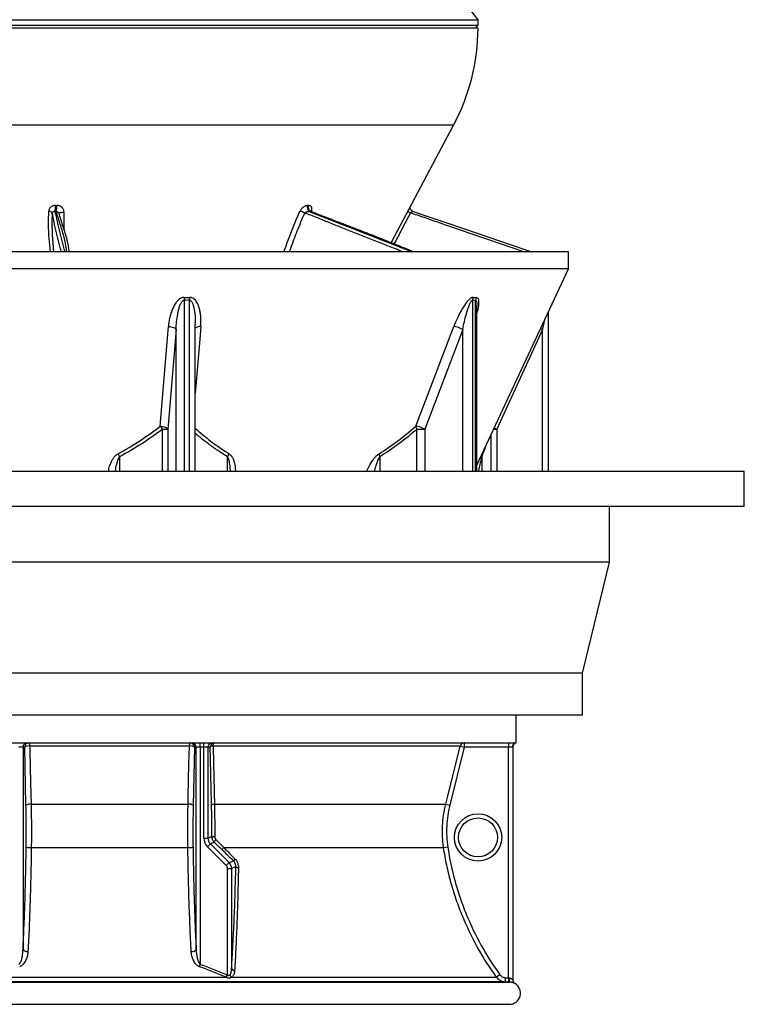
# Model space of a CAD drawing. Header units: millimetres. Extents: x 3853 to 8418, y 1533 to 10838.
# Tile 2 of 6: x 5812 to 8418, y 1533 to 5073. Entities that reach past the tile are written whole.
import ezdxf

# ---------------------------------------------------------------- set-up
doc = ezdxf.new("R2010")
doc.units = ezdxf.units.MM
doc.header["$LTSCALE"] = 5

msp = doc.modelspace()

# ---------------------------------------------------------------- linework, layer by layer
at = {"color": 7, "linetype": 'Continuous', "lineweight": 25}
for p, q in [((7460.3, 5072.9), (7405.3, 5142.9)), ((4840.8, 5072.9), (7460.3, 5072.9)), ((7460.3, 5052.9), (7460.3, 5072.9)), ((7460.3, 5042.9), (4810.3, 5042.9)), ((5472.8, 5052.9), (7460.3, 5052.9)), ((7450.3, 5042.9), (7460.3, 5052.9)), ((7147.7, 4270.9), (7372.5, 4693.6)), ((5940.4, 4405), (5945, 4405)), ((6847.3, 4405), (6850.8, 4405)), ((5943.5, 4383.8), (5938.9, 4383.8)), ((6856.4, 4383.8), (6852.9, 4383.8)), ((7209.8, 4388), (7208.1, 4384.7)), ((7785.3, 4237.9), (4485.3, 4237.9)), ((5989.9, 4241.7), (5990.5, 4237.9)), ((7785.3, 4176.7), (7785.3, 4237.9)), ((7785.3, 4176.7), (4485.3, 4176.7)), ((7456.2, 3471), (7785.3, 4176.7)), ((7456.2, 3448), (7456.2, 4045.3)), ((7713.1, 3448), (7713.1, 4021.9)), ((6317.7, 3611.4), (6346.6, 3969.7)), ((6443.6, 3448), (6443.6, 3977.5)), ((7236, 3611.4), (7373, 3969.7)), ((6374.3, 3959.2), (6345.3, 3600.8)), ((7405.4, 3959.2), (7268.4, 3600.8)), ((7692.4, 3959.2), (7527.7, 3600.8)), ((6326, 3600.8), (6345.3, 3600.8)), ((7240.6, 3600.8), (7268.4, 3600.8)), ((8417.8, 3448), (3852.8, 3448)), ((8417.8, 3323), (8417.8, 3448)), ((8417.8, 3323), (3852.8, 3323)), ((7932.8, 3123), (7932.8, 3323)), ((7932.8, 3123), (4337.8, 3123)), ((7835.3, 2723), (7932.8, 3123)), ((7835.3, 2723), (4435.3, 2723)), ((7835.3, 2573), (7835.3, 2723)), ((7835.3, 2573), (4435.3, 2573)), ((7597.8, 2473), (7597.8, 2573)), ((4673.3, 2473), (7597.3, 2473)), ((5824, 2458), (5809, 2458)), ((5824, 2458), (5824, 1730.6)), ((5830, 2458), (5824, 2458)), ((5834.6, 2248.6), (5830, 2458)), ((6422.2, 2461.7), (5848.3, 2461.7)), ((6440.5, 2458), (6435.9, 2248.6)), ((6446.6, 2458), (6440.5, 2458)), ((6446.6, 1730.6), (6446.6, 2458)), ((6461.5, 2458), (6446.6, 2458)), ((6461.5, 2458), (6461.5, 2473)), ((6474, 2458), (6461.5, 2458)), ((6461.5, 2458), (6461.5, 1676.5)), ((6474, 2458), (6474, 2473)), ((6489, 2458), (6474, 2458)), ((6474, 2130.9), (6474, 2458)), ((6489, 2458), (6489, 2130.9)), ((6497.1, 2458), (6489, 2458)), ((7396.3, 2461.7), (6507.7, 2461.7)), ((7410.8, 2458), (7358.5, 2248.6)), ((7396.3, 2461.7), (7410.8, 2458)), ((7410.8, 2473), (7410.8, 2458)), ((7570.3, 2458), (7410.8, 2458)), ((7570.3, 2473), (7570.3, 2458)), ((7583.8, 2458), (7570.3, 2458)), ((7570.3, 1628.2), (7570.3, 2458)), ((7585.3, 2458.3), (7585.3, 1620.6)), ((7597.3, 2473), (7597.6, 2473)), ((7597.6, 2473), (7597.8, 2473)), ((5853, 2252.2), (6417.6, 2252.2)), ((6512.4, 2252.2), (7344, 2252.2)), ((7344, 2252.2), (7358.5, 2248.6)), ((6474, 2130.9), (6489, 2130.9)), ((6489, 2130.9), (6503.1, 2136.8)), ((5853.7, 2096.4), (6416.8, 2096.4)), ((6487.1, 2099.2), (6497.7, 2109.8)), ((6554.6, 2031.7), (6487.1, 2099.2)), ((6511.9, 2115.7), (6497.7, 2109.8)), ((6497.7, 2109.8), (6565.2, 2042.3)), ((6545.8, 2096.4), (7336.5, 2096.4)), ((7336.5, 2096.4), (7351.3, 2098.7)), ((6554.6, 2031.7), (6565.2, 2042.3)), ((6559, 1638.6), (6559, 2021.2)), ((6559, 2021.2), (6574, 2021.2)), ((6565.2, 2042.3), (6580.7, 2048.7)), ((6589.3, 2027.5), (6574, 2021.2)), ((6574, 2021.2), (6574, 1662.1)), ((6458.5, 1668.2), (6461.5, 1676.5)), ((5716.4, 1630.3), (6554.1, 1630.3)), ((6554.1, 1630.3), (6557.7, 1639.1)), ((6555.4, 1629.5), (6559, 1638.6)), ((6573.7, 1630.3), (7527.1, 1630.3)), ((7539.2, 1639.1), (7527.1, 1630.3)), ((7558.2, 1628.8), (7557.4, 1613.9)), ((7558.2, 1628.8), (7570.3, 1628.2)), ((4696.7, 1613), (7573.8, 1613)), ((7557.4, 1613.9), (4713.2, 1613.9)), ((7569.5, 1613.2), (7557.4, 1613.9)), ((7570.3, 1628.2), (7569.5, 1613.2)), ((4697.8, 1533), (7572.8, 1533))]:
    msp.add_line(p, q, dxfattribs=at)
at = {"color": 8, "linetype": 'Continuous', "lineweight": 25}
for p, q in [((7372.5, 4693.6), (4898, 4693.6)), ((5928.8, 4377.7), (5928.6, 4371.3)), ((6856.4, 4383.8), (6859.2, 4383.1)), ((6403.3, 4064), (6403.3, 3448)), ((6422.9, 3448), (6422.9, 4064)), ((7440.2, 4064), (7440.2, 3448)), ((7451.6, 3448), (7451.6, 4064)), ((6374.3, 3448), (6374.3, 3959.2)), ((7405.4, 3448), (7405.4, 3959.2)), ((7692.4, 3448), (7692.4, 3959.2)), ((6326, 3448), (6326, 3600.8)), ((6345.3, 3600.8), (6345.3, 3448)), ((7240.6, 3448), (7240.6, 3600.8)), ((7268.4, 3600.8), (7268.4, 3448)), ((7507.7, 3448), (7507.7, 3581.4)), ((7516.7, 3600.8), (7527.7, 3600.8)), ((7527.7, 3600.8), (7527.7, 3448)), ((6171.5, 3501.8), (6171.5, 3448)), ((6558.9, 3448), (6558.9, 3501.8)), ((7107.1, 3501.8), (7107.1, 3448)), ((7473.4, 3501.8), (7473.4, 3448))]:
    msp.add_line(p, q, dxfattribs=at)
at = {"color": 8, "linetype": 'Continuous', "lineweight": 25, "flags": 128}
for points in [[(5954.1, 4374.5), (5954.3, 4375.4), (5955.1, 4376.9), (5956.7, 4378.3), (5958.8, 4379.4), (5961.5, 4380.3), (5964.5, 4380.8), (5967.8, 4381), (5971.1, 4380.9)], [(6463.1, 3969.7), (6459.4, 3924.4), (6444.6, 3743.2), (6443.6, 3730.4)], [(7685.4, 3962.6), (7688.2, 3961.2), (7692.4, 3959.2)]]:
    msp.add_lwpolyline(points, dxfattribs=at)
at = {"color": 7, "linetype": 'Continuous', "lineweight": 25, "flags": 128}
for points in [[(6346.6, 3969.7), (6351.4, 3969.5), (6356.1, 3968.8), (6360.6, 3967.8), (6364.6, 3966.5), (6368.2, 3964.9), (6371, 3963.1), (6373.1, 3961.2), (6374.3, 3959.2)], [(6317.7, 3611.4), (6322.4, 3611.1), (6327.1, 3610.5), (6331.6, 3609.5), (6335.6, 3608.2), (6339.2, 3606.6), (6342, 3604.8), (6344.1, 3602.8), (6345.3, 3600.8)], [(5848.3, 2461.7), (5848.7, 2444), (5851.3, 2327.6), (5853, 2252.2)], [(6417.6, 2252.2), (6418.2, 2281.3), (6420.8, 2397.7), (6422.2, 2461.7)], [(6507.7, 2461.7), (6508, 2464), (6508.3, 2466.2), (6508.8, 2468.2), (6509.3, 2469.9), (6509.9, 2471.2), (6510.6, 2472.2), (6511.3, 2472.8), (6512, 2473)], [(7344, 2252.2), (7351.2, 2281.3), (7380.3, 2397.8), (7396.3, 2461.7)], [(7585.7, 2462), (7585.5, 2460.8), (7585.3, 2458.3)]]:
    msp.add_lwpolyline(points, dxfattribs=at)
at = {"color": 7, "linetype": 'Continuous', "lineweight": 25}
for radius in [85, 70]:
    msp.add_circle((7460.3, 2133), radius, dxfattribs=at)
for centre, radius, start, end in [((6710.3, 5045.7), 750, 332, 359.7863), ((5888.3, 4398.1), 52.6, 344.1984, 7.5954), ((5891.7, 4398.1), 53.8, 344.566, 7.4218), ((6864, 4398), 18.1, 157.2896, 232.0851), ((6867.5, 4398), 18, 157.2192, 232.295), ((5917, 4371.4), 13.4, 28.038, 91.7634), ((6809.6, 4336.7), 49.2, 56.3334, 77.5041), ((7231.3, 4398), 15, 226.4265, 251.4803), ((6535.9, 4062.5), 132.6, 174.766, 179.3378), ((6555.2, 4065.9), 132.2, 176.2483, 180.8294), ((7470, 4063.9), 29.8, 158.8931, 179.679), ((7481.2, 4064.3), 29.6, 159.6775, 180.5739), ((7364.3, 3888.3), 81.9, 59.925, 83.9442), ((6215.5, 3521.6), 136, 35.6155, 41.302), ((7227.3, 3529.8), 82, 59.9387, 83.8657), ((7269.2, 3619.4), 34.1, 193.6165, 213.0491), ((6060.9, 3446.8), 123.6, 26.4676, 32.086), ((6606.1, 3481.4), 51.5, 142.9048, 156.5545), ((7141, 3517), 37.1, 187.0862, 204.0861), ((5838.9, 2458.1), 15, 90.1094, 180.109), ((5845, 2458.1), 15, 90.1094, 180.109), ((5844, 2435.7), 26.3, 80.5605, 121.9288), ((5834.3, 2463.8), 14.2, 351.4894, 40.9633), ((6436.2, 2463.8), 14.2, 139.0367, 188.5106), ((6426.6, 2435.7), 26.3, 58.0712, 99.4395), ((6425.5, 2458.1), 15, 359.891, 89.8906), ((6431.6, 2458.1), 15, 359.891, 89.8906), ((6503.9, 2458.1), 15, 90.1094, 180.109), ((6512, 2458.1), 15, 90.1094, 180.109), ((6506.8, 2446.9), 14.8, 86.4137, 131.2245), ((7410.8, 2458.1), 15, 90.0182, 166.0334), ((7598.1, 2458.8), 14.3, 93.1663, 182.8498), ((7600.3, 2458.3), 15, 125.4366, 180), ((7600.3, 2458.3), 15, 100.3769, 131.0033), ((5848.6, 2226.1), 26.4, 80.4934, 121.8926), ((6421.9, 2226.1), 26.4, 58.1074, 99.5066), ((6511.6, 2237.9), 14.4, 86.674, 131.7753), ((6512, 2190.6), 54.6, 260.5391, 271.3065), ((6530.1, 2110.9), 18.9, 131.37, 165.4557), ((5849.2, 2136.8), 40.6, 249.9574, 276.3408), ((6421.3, 2136.8), 40.6, 263.6592, 290.0426), ((6559.2, 2081.6), 20.1, 132.2003, 161.0635), ((6598.5, 2042.7), 18.8, 132.5906, 161.2348), ((6598.1, 2037.8), 13.5, 229.4599, 272.4199), ((5838.1, 1739.4), 16.7, 211.733, 282.6068), ((6432.4, 1739.4), 16.7, 257.3932, 328.267), ((6592.8, 1648.2), 26.1, 200.2706, 223.1365), ((6585.8, 1666.1), 12.4, 198.4013, 265.8486), ((7599.7, 1622.9), 27.7, 169.5172, 201.052), ((7572.8, 1573), 40, 270, 60.0061), ((7600.3, 1620.7), 15, 179.9976, 240.017), ((7600.3, 1620.6), 15, 180, 202.5653)]:
    msp.add_arc(centre, radius, start, end, dxfattribs=at)
at = {"color": 8, "linetype": 'Continuous', "lineweight": 25}
for centre, radius, start, end in [((7228.5, 4401.7), 26.9, 220.4441, 243.7185), ((6460.3, 3945.7), 24.3, 83.4522, 133.4951), ((7639.8, 3838.5), 262.7, 242.5754, 244.7495), ((7492.9, 3504.1), 19.7, 165.5274, 186.4902), ((7600.3, 2458.3), 15, 100.4198, 125.4366), ((7600.3, 1620.6), 15, 202.5656, 239.7495)]:
    msp.add_arc(centre, radius, start, end, dxfattribs=at)
at = {"color": 7, "linetype": 'Continuous', "lineweight": 25}
for centre, major_axis, ratio, start_param, end_param in [((6519.2, 2131.1), (41.8, 17.3), 0.995546, 2.750469, 3.532716), ((6519.2, 2131.1), (28, 11.6), 0.991142, 2.750469, 3.532716), ((6544, 2021.1), (-13.9, -5.8), 0.995546, 2.750469, 3.532716), ((6544, 2021.1), (27.7, 11.5), 0.99999, 5.892062, 6.674309)]:
    msp.add_ellipse(centre, major_axis=major_axis, ratio=ratio, start_param=start_param, end_param=end_param, dxfattribs=at)
for points, knots in [([(5940.4, 4405), (5938.8, 4405), (5937.3, 4404.9), (5934.2, 4404.4), (5932.8, 4404), (5930, 4403), (5928.6, 4402.4), (5926.1, 4400.9), (5924.9, 4400.1), (5922.8, 4398.3), (5921.8, 4397.2), (5920.1, 4395.1), (5919.3, 4393.9), (5918.1, 4391.4), (5917.6, 4390.2), (5916.9, 4387.5), (5916.6, 4386.2), (5916.6, 4384.7)], [0, 0, 0, 0, 0.125, 0.125, 0.25, 0.25, 0.375, 0.375, 0.5, 0.5, 0.625, 0.625, 0.75, 0.75, 0.875, 0.875, 1, 1, 1, 1]), ([(5971.1, 4380.9), (5971.2, 4382.4), (5971.1, 4383.9), (5970.5, 4386.9), (5970.1, 4388.5), (5968.8, 4391.4), (5968.1, 4392.8), (5966.6, 4394.8), (5966.1, 4395.4), (5965, 4396.7), (5963.8, 4397.9), (5962.6, 4399), (5961.2, 4400), (5960.5, 4400.5), (5958.3, 4401.8), (5956.7, 4402.6), (5953.5, 4403.8), (5951.8, 4404.3), (5948.4, 4404.9), (5946.7, 4405), (5945, 4405)], [0, 0, 0, 0, 0.125, 0.125, 0.25, 0.25, 0.375, 0.375, 0.4375, 0.4375, 0.5, 0.5625, 0.5625, 0.625, 0.625, 0.75, 0.75, 0.875, 0.875, 1, 1, 1, 1]), ([(6847.3, 4405), (6846.1, 4405), (6844.8, 4404.9), (6842.3, 4404.4), (6841, 4404), (6838.4, 4403), (6837.1, 4402.4), (6834.5, 4400.9), (6833.3, 4400.1), (6830.8, 4398.3), (6829.6, 4397.2), (6827.3, 4395.1), (6826.3, 4393.9), (6824.2, 4391.4), (6823.3, 4390.2), (6821.6, 4387.5), (6820.9, 4386.2), (6820.2, 4384.7)], [0, 0, 0, 0, 0.125, 0.125, 0.25, 0.25, 0.375, 0.375, 0.5, 0.5, 0.625, 0.625, 0.75, 0.75, 0.875, 0.875, 1, 1, 1, 1]), ([(6860.3, 4380.9), (6861, 4382.4), (6861.6, 4383.9), (6862.5, 4386.9), (6862.8, 4388.5), (6863.1, 4391.4), (6863.1, 4392.8), (6862.8, 4394.8), (6862.7, 4395.4), (6862.4, 4396.7), (6862, 4397.9), (6861.5, 4399), (6860.9, 4400), (6860.6, 4400.5), (6859.5, 4401.8), (6858.7, 4402.6), (6856.8, 4403.8), (6855.7, 4404.3), (6853.4, 4404.9), (6852.1, 4405), (6850.8, 4405)], [0, 0, 0, 0, 0.125, 0.125, 0.25, 0.25, 0.375, 0.375, 0.4375, 0.4375, 0.5, 0.5625, 0.5625, 0.625, 0.625, 0.75, 0.75, 0.875, 0.875, 1, 1, 1, 1]), ([(7221.1, 4387.2), (7220.6, 4387.6), (7219.1, 4388.8), (7217.6, 4391.5), (7216.5, 4394.8), (7216.2, 4397.6), (7216.4, 4399.5), (7216.5, 4400.2), (7216.5, 4400.2)], [0, 0, 0, 0, 0.119229, 0.387286, 0.619865, 0.821783, 0.988298, 1, 1, 1, 1]), ([(5928.6, 4371.3), (5928.3, 4362.5), (5927.5, 4342.8), (5928.6, 4302.6), (5931.1, 4266.6), (5933.3, 4241.6), (5933.7, 4237.3)], [0, 0, 0, 0, 0.197608, 0.443283, 0.904865, 1, 1, 1, 1]), ([(5928.8, 4377.7), (5928.9, 4378.7), (5929.3, 4379.6), (5930.4, 4381.2), (5931.1, 4381.8), (5932.4, 4382.7), (5932.9, 4382.9), (5933.9, 4383.3), (5934.5, 4383.5), (5935.6, 4383.7), (5936.3, 4383.8), (5937.5, 4383.8), (5938.2, 4383.8), (5938.9, 4383.8)], [0, 0, 0, 0, 0.25, 0.25, 0.5, 0.5, 0.625, 0.625, 0.75, 0.75, 0.875, 0.875, 1, 1, 1, 1]), ([(5989.8, 4243.4), (5988.9, 4248.7), (5987, 4261.4), (5982.6, 4282.1), (5976.1, 4305.1), (5967.8, 4330.9), (5960.2, 4354.6), (5955.5, 4369.9), (5954, 4375.8), (5953.9, 4376.1)], [0, 0, 0, 0, 0.1196804, 0.2803993, 0.456703, 0.6293532, 0.8689068, 0.9935042, 1, 1, 1, 1]), ([(6836.8, 4377.7), (6837.8, 4378.7), (6838.9, 4379.6), (6841.5, 4381.2), (6842.8, 4381.8), (6844.9, 4382.7), (6845.7, 4382.9), (6847.1, 4383.3), (6847.8, 4383.5), (6849.3, 4383.7), (6850, 4383.8), (6851.5, 4383.8), (6852.2, 4383.8), (6852.9, 4383.8)], [0, 0, 0, 0, 0.25, 0.25, 0.5, 0.5, 0.625, 0.625, 0.75, 0.75, 0.875, 0.875, 1, 1, 1, 1]), ([(6859.1, 4383.2), (6858.9, 4383.3), (6858.4, 4383.5), (6857.2, 4384.5), (6856.9, 4385.5), (6856.9, 4385.3), (6856.9, 4385.3)], [0, 0, 0, 0, 0.198033, 0.608198, 0.942665, 1, 1, 1, 1]), ([(7229.2, 4237.9), (7207.9, 4246.6), (7168.4, 4262.7), (7110.4, 4285.9), (7054.2, 4308), (6985.4, 4334.6), (6920.8, 4359.3), (6875, 4377), (6860.1, 4382.8), (6859.2, 4383.1)], [0, 0, 0, 0, 0.17751, 0.328367, 0.476831, 0.631607, 0.879412, 0.992388, 1, 1, 1, 1]), ([(7216.6, 4377.7), (7217.7, 4378.7), (7218.7, 4379.6), (7220.8, 4381.2), (7221.7, 4381.8), (7223.1, 4382.7), (7223.5, 4382.9), (7224.3, 4383.3), (7224.6, 4383.5), (7225.3, 4383.7), (7225.6, 4383.8), (7226.1, 4383.8), (7226.3, 4383.8), (7226.5, 4383.8)], [0, 0, 0, 0, 0.25, 0.25, 0.5, 0.5, 0.625, 0.625, 0.75, 0.75, 0.875, 0.875, 1, 1, 1, 1]), ([(7226.5, 4383.8), (7274.1, 4367.6), (7396.9, 4325.9), (7537.4, 4277.6), (7631.9, 4245.1), (7651.6, 4238.3), (7652.8, 4237.9)], [0, 0, 0, 0, 0.3337037, 0.8603362, 0.9920028, 1, 1, 1, 1]), ([(6403.8, 4074.6), (6402.4, 4074.6), (6401, 4074.5), (6398.1, 4074), (6396.7, 4073.6), (6394, 4072.7), (6392.7, 4072.1), (6390.2, 4070.8), (6388.9, 4070.1), (6385.4, 4067.7), (6383.3, 4066), (6380.3, 4063.1), (6379.4, 4062.1), (6377.5, 4060), (6376.6, 4059), (6372.3, 4053.6), (6369.5, 4049.1), (6365.6, 4042.1), (6364.4, 4039.7), (6362.2, 4034.9), (6361.1, 4032.5), (6358.1, 4025.1), (6356.4, 4020.2), (6353.5, 4010.2), (6352.2, 4005.2), (6348.9, 3990.1), (6347.4, 3980), (6346.6, 3969.7)], [0, 0, 0, 0, 0.03125, 0.03125, 0.0625, 0.0625, 0.09375, 0.09375, 0.125, 0.125, 0.1875, 0.1875, 0.21875, 0.21875, 0.25, 0.25, 0.375, 0.375, 0.4375, 0.4375, 0.5, 0.5, 0.625, 0.625, 0.75, 0.75, 1, 1, 1, 1]), ([(6463.1, 3969.7), (6463.5, 3974.9), (6463.7, 3980), (6463.9, 3990.2), (6463.8, 3995.2), (6463.3, 4005.3), (6462.8, 4010.3), (6461.4, 4020.2), (6460.6, 4025.2), (6458.8, 4032.5), (6458.2, 4034.9), (6456.7, 4039.8), (6455.9, 4042.1), (6453.2, 4049.1), (6451.1, 4053.7), (6447, 4060.1), (6445.5, 4062.2), (6442.2, 4066), (6440.3, 4067.8), (6436.2, 4070.9), (6433.9, 4072.3), (6430.1, 4073.7), (6428.7, 4074), (6426, 4074.5), (6424.6, 4074.6), (6423.2, 4074.6)], [0, 0, 0, 0, 0.125, 0.125, 0.25, 0.25, 0.375, 0.375, 0.5, 0.5, 0.5625, 0.5625, 0.625, 0.625, 0.75, 0.75, 0.8125, 0.8125, 0.875, 0.875, 0.9375, 0.9375, 0.96875, 0.96875, 1, 1, 1, 1]), ([(7442.2, 4074.6), (7441.3, 4074.6), (7440.5, 4074.5), (7438.7, 4074), (7437.7, 4073.6), (7435.8, 4072.7), (7434.8, 4072.1), (7432.9, 4070.8), (7431.9, 4070.1), (7429, 4067.7), (7427.2, 4066), (7424.4, 4063.1), (7423.5, 4062.1), (7421.7, 4060), (7420.8, 4059), (7416.5, 4053.6), (7413.2, 4049.1), (7408.6, 4042.1), (7407.1, 4039.7), (7404.1, 4034.9), (7402.7, 4032.5), (7398.4, 4025.1), (7395.7, 4020.2), (7390.6, 4010.2), (7388.2, 4005.2), (7381.2, 3990.1), (7376.9, 3980), (7373, 3969.7)], [0, 0, 0, 0, 0.03125, 0.03125, 0.0625, 0.0625, 0.09375, 0.09375, 0.125, 0.125, 0.1875, 0.1875, 0.21875, 0.21875, 0.25, 0.25, 0.375, 0.375, 0.4375, 0.4375, 0.5, 0.5, 0.625, 0.625, 0.75, 0.75, 1, 1, 1, 1]), ([(6374.3, 3959.2), (6374.7, 3968.5), (6375.3, 3977.8), (6377.2, 3996.3), (6378.5, 4005.6), (6381.1, 4019.4), (6382, 4024), (6384.3, 4033.1), (6385.6, 4037.6), (6387.9, 4044.3), (6388.7, 4046.5), (6390.5, 4050.9), (6391.6, 4053), (6393.3, 4056.1), (6394, 4057.1), (6395.3, 4059.1), (6396.1, 4060), (6397.8, 4061.7), (6398.7, 4062.5), (6400.3, 4063.4), (6400.9, 4063.6), (6402, 4064), (6402.6, 4064), (6403.3, 4064)], [0, 0, 0, 0, 0.25, 0.25, 0.5, 0.5, 0.625, 0.625, 0.75, 0.75, 0.8125, 0.8125, 0.875, 0.875, 0.90625, 0.90625, 0.9375, 0.9375, 0.96875, 0.96875, 0.984375, 0.984375, 1, 1, 1, 1]), ([(7405.4, 3959.2), (7407.1, 3968.5), (7409.1, 3977.8), (7413.3, 3996.3), (7415.6, 4005.6), (7419.5, 4019.4), (7420.9, 4024), (7423.7, 4033.1), (7425.2, 4037.6), (7427.7, 4044.3), (7428.6, 4046.5), (7430.4, 4050.9), (7431.4, 4053), (7433, 4056.1), (7433.5, 4057.1), (7434.7, 4059.1), (7435.3, 4060), (7436.6, 4061.7), (7437.2, 4062.5), (7438.3, 4063.4), (7438.7, 4063.6), (7439.4, 4064), (7439.8, 4064), (7440.2, 4064)], [0, 0, 0, 0, 0.25, 0.25, 0.5, 0.5, 0.625, 0.625, 0.75, 0.75, 0.8125, 0.8125, 0.875, 0.875, 0.90625, 0.90625, 0.9375, 0.9375, 0.96875, 0.96875, 0.984375, 0.984375, 1, 1, 1, 1]), ([(6165.6, 3512.4), (6192.3, 3526.6), (6218.3, 3542.2), (6268.9, 3575.4), (6293.6, 3593), (6317.7, 3611.4)], [0, 0, 0, 0, 0.5, 0.5, 1, 1, 1, 1]), ([(7104.1, 3512.4), (7127.3, 3526.6), (7149.8, 3542.2), (7193.7, 3575.4), (7215.1, 3593), (7236, 3611.4)], [0, 0, 0, 0, 0.5, 0.5, 1, 1, 1, 1]), ([(6326, 3600.8), (6301.5, 3582.3), (6276.4, 3564.7), (6225, 3531.6), (6198.6, 3516.1), (6171.5, 3501.8)], [0, 0, 0, 0, 0.5, 0.5, 1, 1, 1, 1]), ([(7240.6, 3600.8), (7219.4, 3582.3), (7197.7, 3564.7), (7153.3, 3531.6), (7130.5, 3516.1), (7107.1, 3501.8)], [0, 0, 0, 0, 0.5, 0.5, 1, 1, 1, 1]), ([(7585.3, 2458.3), (7585.3, 2458.3), (7585.1, 2458.3), (7584.6, 2458.1), (7584.3, 2458), (7583.8, 2458)], [0, 0, 0, 0, 0.5, 0.5, 1, 1, 1, 1]), ([(5835.3, 2098.7), (5835.6, 2123.9), (5835.7, 2149), (5835.5, 2199), (5835.2, 2223.8), (5834.6, 2248.6)], [0, 0, 0, 0, 0.5, 0.5, 1, 1, 1, 1]), ([(5853, 2252.2), (5853.1, 2245.8), (5853.3, 2239.4), (5853.5, 2226.5), (5853.6, 2220), (5853.9, 2200.5), (5854, 2187.5), (5854.2, 2148.5), (5854.1, 2122.5), (5853.7, 2096.4)], [0, 0, 0, 0, 0.125, 0.125, 0.25, 0.25, 0.5, 0.5, 1, 1, 1, 1]), ([(6416.8, 2096.4), (6416.8, 2103), (6416.7, 2109.5), (6416.6, 2122.6), (6416.5, 2129.2), (6416.4, 2148.8), (6416.4, 2161.9), (6416.6, 2200.9), (6417, 2226.7), (6417.6, 2252.2)], [0, 0, 0, 0, 0.125, 0.125, 0.25, 0.25, 0.5, 0.5, 1, 1, 1, 1]), ([(6435.9, 2248.6), (6435.4, 2223.8), (6435, 2199), (6434.8, 2149), (6434.9, 2123.9), (6435.3, 2098.7)], [0, 0, 0, 0, 0.5, 0.5, 1, 1, 1, 1]), ([(6503.1, 2136.8), (6503.1, 2155.7), (6503.1, 2174.5), (6502.7, 2211.8), (6502.4, 2230.3), (6502, 2248.6)], [0, 0, 0, 0, 0.5, 0.5, 1, 1, 1, 1]), ([(6512.4, 2252.2), (6512.6, 2242.7), (6512.7, 2233.2), (6513, 2213.9), (6513.1, 2204.2), (6513.3, 2175.1), (6513.3, 2155.6), (6513.3, 2136)], [0, 0, 0, 0, 0.25, 0.25, 0.5, 0.5, 1, 1, 1, 1]), ([(7336.5, 2096.4), (7335.5, 2103), (7334.7, 2109.5), (7333.4, 2122.6), (7332.9, 2129.2), (7331.9, 2148.8), (7331.9, 2161.9), (7333.8, 2200.9), (7337.6, 2226.7), (7344, 2252.2)], [0, 0, 0, 0, 0.125, 0.125, 0.25, 0.25, 0.5, 0.5, 1, 1, 1, 1]), ([(7358.5, 2248.6), (7352.3, 2223.8), (7348.7, 2199), (7346.3, 2149), (7347.5, 2123.9), (7351.3, 2098.7)], [0, 0, 0, 0, 0.5, 0.5, 1, 1, 1, 1]), ([(6511.9, 2115.7), (6510.5, 2117), (6509.2, 2118.6), (6507, 2121.8), (6506.1, 2123.5), (6504.6, 2127.1), (6504, 2129), (6503.2, 2132.8), (6503, 2134.8), (6503.1, 2136.8)], [0, 0, 0, 0, 0.25, 0.25, 0.5, 0.5, 0.75, 0.75, 1, 1, 1, 1]), ([(6513.3, 2136), (6513.3, 2135), (6513.4, 2134), (6513.7, 2132), (6514, 2131), (6514.8, 2129.2), (6515.2, 2128.3), (6516.3, 2126.6), (6517, 2125.8), (6517.7, 2125.1)], [0, 0, 0, 0, 0.25, 0.25, 0.5, 0.5, 0.75, 0.75, 1, 1, 1, 1]), ([(5824, 1730.6), (5825.4, 1759.2), (5826.7, 1788.4), (5829.1, 1847.7), (5830.2, 1877.8), (5832.1, 1939.2), (5832.9, 1970.3), (5834.3, 2033.7), (5834.8, 2065.9), (5835.3, 2098.7)], [0, 0, 0, 0, 0.25, 0.25, 0.5, 0.5, 0.75, 0.75, 1, 1, 1, 1]), ([(5853.7, 2096.4), (5853.5, 2080), (5853.2, 2063.6), (5852.6, 2031), (5851.9, 1998.5), (5851.1, 1966.5), (5850.3, 1934.6), (5849.8, 1918.8), (5848.3, 1872), (5847.2, 1841.3), (5844.7, 1781.3), (5843.3, 1751.9), (5841.8, 1723.1)], [0, 0, 0, 0, 0.125, 0.125, 0.25, 0.375, 0.375, 0.5, 0.5, 0.75, 0.75, 1, 1, 1, 1]), ([(6428.8, 1723.1), (6428, 1737.5), (6427.3, 1752.1), (6425.9, 1781.6), (6424.6, 1811.4), (6423.4, 1841.9), (6422.2, 1872.8), (6421.7, 1888.3), (6420.2, 1935.2), (6419.3, 1966.9), (6417.9, 2031), (6417.3, 2063.5), (6416.8, 2096.4)], [0, 0, 0, 0, 0.125, 0.125, 0.25, 0.375, 0.375, 0.5, 0.5, 0.75, 0.75, 1, 1, 1, 1]), ([(6435.3, 2098.7), (6435.7, 2065.9), (6436.3, 2033.7), (6437.6, 1970.3), (6438.5, 1939.2), (6440.3, 1877.8), (6441.4, 1847.7), (6443.8, 1788.4), (6445.1, 1759.2), (6446.6, 1730.6)], [0, 0, 0, 0, 0.25, 0.25, 0.5, 0.5, 0.75, 0.75, 1, 1, 1, 1]), ([(6545.8, 2096.4), (6552.8, 2089.5), (6559.8, 2082.5), (6566.8, 2075.5), (6573.1, 2069.1), (6579.4, 2062.8), (6585.8, 2056.5)], [0, 0, 0, 0, 0.006, 0.006, 0.006, 0.01142091, 0.01142091, 0.01142091, 0.01142091]), ([(7527.1, 1630.3), (7502, 1664.8), (7479.3, 1700.5), (7438.3, 1774.1), (7420, 1812), (7396, 1870.5), (7388.6, 1890.3), (7378.3, 1920.4), (7375, 1930.5), (7368.8, 1950.9), (7365.8, 1961.1), (7357.3, 1992), (7352.2, 2012.7), (7343.4, 2054.4), (7339.6, 2075.3), (7336.5, 2096.4)], [0, 0, 0, 0, 0.25, 0.25, 0.5, 0.5, 0.625, 0.625, 0.6875, 0.6875, 0.75, 0.75, 0.875, 0.875, 1, 1, 1, 1]), ([(7351.3, 2098.7), (7357.5, 2057), (7366.2, 2016), (7380.2, 1965.3), (7383.1, 1955.2), (7389.3, 1935.2), (7392.5, 1925.2), (7402.7, 1895.5), (7410, 1876), (7433.7, 1818.3), (7451.7, 1780.9), (7492.1, 1708.3), (7514.5, 1673.2), (7539.2, 1639.1)], [0, 0, 0, 0, 0.25, 0.25, 0.3125, 0.3125, 0.375, 0.375, 0.5, 0.5, 0.75, 0.75, 1, 1, 1, 1]), ([(6585.8, 2056.5), (6587.9, 2054.4), (6589.8, 2052.1), (6593.1, 2047), (6594.4, 2044.4), (6596.6, 2038.8), (6597.4, 2035.9), (6598.5, 2030.1), (6598.7, 2027.2), (6598.6, 2024.3)], [0, 0, 0, 0, 0.25, 0.25, 0.5, 0.5, 0.75, 0.75, 1, 1, 1, 1]), ([(6574, 1662.1), (6574.9, 1675.8), (6575.7, 1689.8), (6577, 1711), (6577.4, 1718.2), (6578.2, 1732.6), (6578.6, 1739.8), (6580.5, 1776.2), (6582, 1806), (6584.5, 1866.9), (6585.7, 1898), (6587.7, 1961.7), (6588.6, 1994.2), (6589.3, 2027.5)], [0, 0, 0, 0, 0.125, 0.125, 0.1875, 0.1875, 0.25, 0.25, 0.5, 0.5, 0.75, 0.75, 1, 1, 1, 1]), ([(6589.3, 2027.5), (6589.3, 2029.4), (6589.2, 2031.3), (6588.6, 2035.1), (6588, 2037), (6586.6, 2040.7), (6585.6, 2042.5), (6583.4, 2045.8), (6582.1, 2047.3), (6580.7, 2048.7)], [0, 0, 0, 0, 0.25, 0.25, 0.5, 0.5, 0.75, 0.75, 1, 1, 1, 1]), ([(6598.6, 2024.3), (6598, 1990.5), (6597.2, 1957.5), (6595.4, 1892.9), (6594.4, 1861.4), (6592.1, 1799.6), (6590.8, 1769.4), (6589.1, 1732.5), (6588.7, 1725.2), (6588, 1710.6), (6587.6, 1703.3), (6586.5, 1681.7), (6585.7, 1667.6), (6584.9, 1653.7)], [0, 0, 0, 0, 0.25, 0.25, 0.5, 0.5, 0.75, 0.75, 0.8125, 0.8125, 0.875, 0.875, 1, 1, 1, 1]), ([(5809, 1676.5), (5810, 1677.2), (5810.9, 1678.1), (5812.4, 1680), (5813.1, 1681), (5815, 1684.2), (5816, 1686.4), (5817.7, 1690.8), (5818.5, 1693.1), (5819.8, 1697.7), (5820.3, 1700), (5821.8, 1707), (5822.5, 1711.7), (5823.5, 1721.2), (5823.8, 1725.9), (5824, 1730.6)], [0, 0, 0, 0, 0.0625, 0.0625, 0.125, 0.125, 0.25, 0.25, 0.375, 0.375, 0.5, 0.5, 0.75, 0.75, 1, 1, 1, 1]), ([(5841.8, 1723.1), (5841.5, 1717.9), (5840.8, 1712.8), (5839, 1705.1), (5838.3, 1702.5), (5836.7, 1697.5), (5835.7, 1695), (5833.5, 1690.1), (5832.3, 1687.7), (5829.4, 1683), (5827.8, 1680.7), (5825, 1677.5), (5824.1, 1676.4), (5822, 1674.4), (5820.9, 1673.5), (5818.6, 1671.7), (5817.3, 1670.8), (5814.8, 1669.4), (5813.4, 1668.7), (5812, 1668.2)], [0, 0, 0, 0, 0.25, 0.25, 0.375, 0.375, 0.5, 0.5, 0.625, 0.625, 0.75, 0.75, 0.8125, 0.8125, 0.875, 0.875, 0.9375, 0.9375, 1, 1, 1, 1]), ([(6458.5, 1668.2), (6457.1, 1668.7), (6455.7, 1669.4), (6453.2, 1670.9), (6451.9, 1671.7), (6449.6, 1673.5), (6448.5, 1674.5), (6446.4, 1676.5), (6445.5, 1677.5), (6442.7, 1680.7), (6441.1, 1683), (6438.3, 1687.7), (6437, 1690.1), (6434.8, 1695), (6433.8, 1697.6), (6432.2, 1702.6), (6431.5, 1705.1), (6429.7, 1712.8), (6429, 1717.9), (6428.8, 1723.1)], [0, 0, 0, 0, 0.0625, 0.0625, 0.125, 0.125, 0.1875, 0.1875, 0.25, 0.25, 0.375, 0.375, 0.5, 0.5, 0.625, 0.625, 0.75, 0.75, 1, 1, 1, 1]), ([(6446.6, 1730.6), (6446.7, 1725.9), (6447, 1721.2), (6448, 1711.8), (6448.7, 1707.1), (6450.2, 1700.1), (6450.8, 1697.7), (6452.1, 1693.1), (6452.8, 1690.8), (6454.6, 1686.4), (6455.6, 1684.2), (6457.4, 1681), (6458.1, 1680), (6459.2, 1678.6), (6459.6, 1678.1), (6460.5, 1677.2), (6461, 1676.8), (6461.5, 1676.5)], [0, 0, 0, 0, 0.25, 0.25, 0.5, 0.5, 0.625, 0.625, 0.75, 0.75, 0.875, 0.875, 0.9375, 0.9375, 0.96875, 0.96875, 1, 1, 1, 1]), ([(6573.7, 1630.3), (6572.7, 1629.3), (6571.6, 1628.4), (6569.5, 1627.5), (6568.8, 1627.3), (6567.2, 1626.9), (6566.4, 1626.8), (6564.7, 1626.7), (6563.9, 1626.8), (6562.1, 1627), (6561.2, 1627.1), (6558.6, 1627.8), (6557, 1628.6), (6555.4, 1629.5)], [0, 0, 0, 0, 0.25, 0.25, 0.375, 0.375, 0.5, 0.5, 0.625, 0.625, 0.75, 0.75, 1, 1, 1, 1]), ([(6559, 1638.6), (6559.7, 1638), (6560.5, 1637.6), (6562.3, 1637), (6563.1, 1636.9), (6564.9, 1637), (6565.7, 1637.2), (6567.1, 1638), (6567.8, 1638.5), (6568.3, 1639.1)], [0, 0, 0, 0, 0.25, 0.25, 0.5, 0.5, 0.75, 0.75, 1, 1, 1, 1]), ([(6568.3, 1639.1), (6568.9, 1639.9), (6569.4, 1640.7), (6570.4, 1642.4), (6570.7, 1643.3), (6571.8, 1646.1), (6572.3, 1648), (6573.1, 1652), (6573.4, 1654), (6573.8, 1658), (6573.9, 1660.1), (6574, 1662.1)], [0, 0, 0, 0, 0.125, 0.125, 0.25, 0.25, 0.5, 0.5, 0.75, 0.75, 1, 1, 1, 1]), ([(6584.9, 1653.7), (6584.7, 1651.4), (6584.4, 1649.1), (6583.5, 1644.7), (6582.9, 1642.6), (6581.2, 1638.5), (6580.1, 1636.6), (6578.1, 1634), (6577.3, 1633.1), (6575.6, 1631.6), (6574.7, 1630.9), (6573.7, 1630.3)], [0, 0, 0, 0, 0.25, 0.25, 0.5, 0.5, 0.75, 0.75, 0.875, 0.875, 1, 1, 1, 1]), ([(7557.4, 1613.9), (7554.4, 1614), (7551.5, 1614.5), (7545.8, 1616.1), (7543, 1617.2), (7537.8, 1620.1), (7535.3, 1621.7), (7530.8, 1625.7), (7528.8, 1627.9), (7527.1, 1630.3)], [0, 0, 0, 0, 0.25, 0.25, 0.5, 0.5, 0.75, 0.75, 1, 1, 1, 1]), ([(7539.2, 1639.1), (7540.3, 1637.6), (7541.6, 1636.2), (7544.4, 1633.8), (7545.9, 1632.7), (7549.2, 1630.9), (7550.9, 1630.2), (7554.5, 1629.2), (7556.3, 1628.9), (7558.2, 1628.8)], [0, 0, 0, 0, 0.25, 0.25, 0.5, 0.5, 0.75, 0.75, 1, 1, 1, 1]), ([(7572.4, 1628), (7573.4, 1627.9), (7574.3, 1627.7), (7576, 1627.2), (7576.8, 1626.8), (7578.4, 1626.1), (7579.1, 1625.7), (7580.4, 1624.9), (7581, 1624.4), (7582.1, 1623.5), (7582.6, 1623.1), (7583.5, 1622.3), (7583.9, 1621.9), (7584.6, 1621.3), (7584.8, 1621), (7585.2, 1620.6), (7585.3, 1620.5), (7585.3, 1620.6)], [0, 0, 0, 0, 0.125, 0.125, 0.25, 0.25, 0.375, 0.375, 0.5, 0.5, 0.625, 0.625, 0.75, 0.75, 0.875, 0.875, 1, 1, 1, 1]), ([(7580.5, 1612.1), (7580.5, 1612.1), (7579.1, 1612.5), (7576.7, 1612.8), (7574.3, 1613), (7573.8, 1613)], [0, 0, 0, 0, 0.0041, 0.811518, 1, 1, 1, 1])]:
    msp.add_open_spline(points, degree=3, knots=knots, dxfattribs=at)
at = {"color": 8, "linetype": 'Continuous', "lineweight": 25}
for points, knots in [([(5922.2, 4237.9), (5920.8, 4254), (5917.8, 4286.7), (5915.2, 4335.7), (5916.1, 4368.4), (5916.6, 4384.7)], [0, 0, 0, 0, 0.329211, 0.664679, 1, 1, 1, 1]), ([(5961.9, 4237.9), (5960.9, 4241.6), (5952.9, 4270.9), (5944.2, 4305.5), (5935.7, 4343.4), (5933.2, 4361.5), (5930.3, 4372.3), (5928.8, 4377.7)], [0, 0, 0, 0, 0.078431, 0.627769, 0.751856, 0.875961, 1, 1, 1, 1]), ([(5938.9, 4383.8), (5942.2, 4367.6), (5950.7, 4325.9), (5963.7, 4277.6), (5971.9, 4245.1), (5974, 4238.3), (5974.2, 4237.9)], [0, 0, 0, 0, 0.333704, 0.860336, 0.992003, 1, 1, 1, 1]), ([(5943.5, 4383.8), (5944.7, 4383.6), (5946.9, 4383.2), (5949.9, 4381.5), (5951.7, 4380), (5953, 4378.4), (5953.8, 4377.2), (5953.9, 4376.3), (5953.9, 4376.1)], [0, 0, 0, 0, 0.262439, 0.509383, 0.696687, 0.739596, 0.965393, 1, 1, 1, 1]), ([(5981.5, 4237.9), (5980.6, 4245.1), (5977.8, 4266.3), (5969.7, 4301.3), (5958.5, 4335.6), (5949.8, 4362.9), (5945.4, 4376.6), (5943.6, 4383.6), (5943.5, 4383.8)], [0, 0, 0, 0, 0.147184, 0.43046, 0.713708, 0.855336, 0.996958, 1, 1, 1, 1]), ([(5971.1, 4380.9), (5970.7, 4368), (5970.1, 4347.4), (5971.2, 4326.7), (5971.6, 4319)], [0, 0, 0, 0, 0.6253433, 1, 1, 1, 1]), ([(6762.3, 4237.9), (6768, 4254), (6779.5, 4286.7), (6798.3, 4335.7), (6812.9, 4368.4), (6820.2, 4384.7)], [0, 0, 0, 0, 0.329211, 0.664679, 1, 1, 1, 1]), ([(6836.8, 4377.7), (6831.9, 4366.8), (6822.1, 4344.9), (6804.8, 4302.6), (6791.7, 4266.8), (6783.1, 4242), (6781.7, 4237.9)], [0, 0, 0, 0, 0.234984, 0.470422, 0.91277, 1, 1, 1, 1]), ([(7191.1, 4237.9), (7181.7, 4241.6), (7107, 4270.9), (7017.9, 4305.5), (6924.1, 4343.4), (6881.2, 4361.5), (6851.6, 4372.3), (6836.8, 4377.7)], [0, 0, 0, 0, 0.078431, 0.627769, 0.751856, 0.875961, 1, 1, 1, 1]), ([(6852.9, 4383.8), (6893.7, 4367.6), (6999, 4325.9), (7122.1, 4277.6), (7204.5, 4245.1), (7222, 4238.3), (7223, 4237.9)], [0, 0, 0, 0, 0.333704, 0.860336, 0.992003, 1, 1, 1, 1]), ([(7228.2, 4237.9), (7210.5, 4245.1), (7158.7, 4266.3), (7070.8, 4301.3), (6981.8, 4335.6), (6910.7, 4362.9), (6874.8, 4376.6), (6856.8, 4383.6), (6856.4, 4383.8)], [0, 0, 0, 0, 0.147184, 0.43046, 0.713708, 0.855336, 0.996958, 1, 1, 1, 1]), ([(7216.6, 4377.7), (7210.9, 4366.8), (7199.5, 4344.9), (7179.8, 4308.1), (7166.1, 4281.9), (7158.1, 4266.7)], [0, 0, 0, 0, 0.295814, 0.5922, 1, 1, 1, 1]), ([(7625.2, 4237.9), (7614.5, 4241.6), (7529.4, 4270.9), (7427, 4305.5), (7318.5, 4343.4), (7267.6, 4361.5), (7233.6, 4372.3), (7216.6, 4377.7)], [0, 0, 0, 0, 0.078431, 0.627769, 0.751856, 0.875961, 1, 1, 1, 1]), ([(7453.5, 4074.6), (7454.9, 4074.4), (7458, 4073.8), (7461.3, 4068.5), (7462.6, 4059.2), (7462, 4047), (7460.1, 4033.6), (7457.5, 4023.9), (7456.2, 4018.8)], [0, 0, 0, 0, 0.096376, 0.215236, 0.405852, 0.595557, 0.785771, 1, 1, 1, 1]), ([(6422.9, 4064), (6423.7, 4063.9), (6425.1, 4063.8), (6428, 4062.2), (6432.1, 4057.3), (6435.8, 4048), (6438.8, 4036.1), (6441.9, 4017.5), (6443.5, 3997.9), (6443.4, 3982.6), (6443.4, 3977.6)], [0, 0, 0, 0, 0.0250677, 0.0428127, 0.1061687, 0.2289439, 0.366421, 0.5051902, 0.8391038, 1, 1, 1, 1]), ([(7451.6, 4064), (7452.1, 4063.9), (7452.8, 4063.8), (7454.2, 4062.2), (7455.7, 4057.3), (7456.2, 4051.1), (7456.1, 4046.5), (7456.1, 4045.6)], [0, 0, 0, 0, 0.096452, 0.164728, 0.408499, 0.880894, 1, 1, 1, 1]), ([(7692.4, 3959.2), (7694.8, 3969.5), (7697.5, 3981.3), (7700, 3993.1), (7700.3, 3994.6)], [0, 0, 0, 0, 0.871718, 1, 1, 1, 1]), ([(6443.6, 3603.1), (6451.7, 3596.1), (6475.1, 3575.9), (6515.2, 3544.8), (6548.4, 3523.2), (6565, 3512.4)], [0, 0, 0, 0, 0.209917, 0.604233, 1, 1, 1, 1]), ([(6558.9, 3501.8), (6547.3, 3509.1), (6524.2, 3523.6), (6490.5, 3547.8), (6463.6, 3568.5), (6448.3, 3581.5), (6443.6, 3585.5)], [0, 0, 0, 0, 0.290312, 0.580642, 0.872956, 1, 1, 1, 1]), ([(6131.2, 3448), (6132.4, 3454.5), (6135.3, 3468.8), (6142.2, 3485.7), (6150.2, 3498.5), (6156.7, 3506.5), (6162.6, 3510.5), (6165.6, 3512.4)], [0, 0, 0, 0, 0.26706, 0.596542, 0.731299, 0.865679, 1, 1, 1, 1]), ([(6565, 3512.4), (6567, 3510.9), (6571, 3507.9), (6576.2, 3500.6), (6580.8, 3491.2), (6585.4, 3474.9), (6587.8, 3460.4), (6587.4, 3449.7), (6587.4, 3448)], [0, 0, 0, 0, 0.105463, 0.211439, 0.385121, 0.559285, 0.933501, 1, 1, 1, 1]), ([(7058.8, 3448), (7061.8, 3454.5), (7068.6, 3468.8), (7079.1, 3485.7), (7088.8, 3498.5), (7096.1, 3506.5), (7101.5, 3510.5), (7104.1, 3512.4)], [0, 0, 0, 0, 0.26706, 0.596542, 0.731299, 0.865679, 1, 1, 1, 1]), ([(7486.9, 3536.8), (7485.3, 3532.5), (7481, 3520.1), (7476.4, 3509.1), (7473.4, 3501.8)], [0, 0, 0, 0, 0.343292, 1, 1, 1, 1]), ([(6171.5, 3501.8), (6170, 3499.8), (6165, 3493), (6160.3, 3477.4), (6156.5, 3461.5), (6155.6, 3450.9), (6155.4, 3448)], [0, 0, 0, 0, 0.132426, 0.439864, 0.847407, 1, 1, 1, 1]), ([(6569.9, 3448), (6569.6, 3455), (6569.2, 3465.8), (6567, 3480.2), (6564.7, 3489.6), (6562.1, 3496.9), (6560, 3500.2), (6558.9, 3501.8)], [0, 0, 0, 0, 0.369511, 0.575781, 0.783513, 0.890519, 1, 1, 1, 1]), ([(7107.1, 3501.8), (7105.7, 3499.8), (7101.1, 3493), (7095.3, 3477.4), (7090, 3461.5), (7087.6, 3450.9), (7086.9, 3448)], [0, 0, 0, 0, 0.132423, 0.439853, 0.847386, 1, 1, 1, 1]), ([(7473.4, 3501.8), (7472.9, 3499.8), (7471.5, 3493), (7467.9, 3477.4), (7464.2, 3461.5), (7461.7, 3450.9), (7461, 3448)], [0, 0, 0, 0, 0.1324225, 0.439853, 0.8473855, 1, 1, 1, 1]), ([(7592.7, 1607.6), (7592.7, 1607.6), (7592.6, 1607.6), (7590.9, 1608.5), (7586.9, 1610.4), (7582.5, 1611.6), (7580.5, 1612.1)], [0, 0, 0, 0, 0.0963063, 0.4319512, 0.7395224, 1, 1, 1, 1]), ([(7592.8, 1607.7), (7592.8, 1607.7), (7592.8, 1607.7), (7592.7, 1607.6), (7592.7, 1607.6)], [0, 0, 0, 0, 0.206314, 1, 1, 1, 1])]:
    msp.add_open_spline(points, degree=3, knots=knots, dxfattribs=at)
at = {"color": 7, "linetype": 'Continuous', "lineweight": 25}
for points in [[(6403.8, 4074.6), (6410.3, 4074.5), (6416.7, 4074.5), (6423.2, 4074.6)], [(7442.2, 4074.6), (7445.9, 4074.5), (7449.7, 4074.5), (7453.5, 4074.6)], [(6422.9, 4064), (6416.4, 4063.9), (6409.8, 4063.9), (6403.3, 4064)], [(7451.6, 4064), (7447.8, 4063.9), (7444, 4063.9), (7440.2, 4064)], [(6502, 2248.6), (6500.4, 2318.4), (6498.7, 2388.2), (6497.1, 2458)], [(6507.7, 2461.7), (6509.3, 2391.8), (6510.8, 2322), (6512.4, 2252.2)], [(6517.7, 2125.1), (6527, 2115.6), (6536.4, 2106), (6545.8, 2096.4)], [(6540.3, 2088.1), (6530.8, 2097.3), (6521.3, 2106.5), (6511.9, 2115.7)], [(6580.7, 2048.7), (6567.2, 2061.8), (6553.7, 2075), (6540.3, 2088.1)], [(6554.1, 1630.3), (6522.5, 1643.7), (6490.7, 1656.4), (6458.5, 1668.2)], [(6461.5, 1676.5), (6493.9, 1664.9), (6526, 1652.3), (6557.7, 1639.1)], [(6555.4, 1629.5), (6555, 1629.8), (6554.5, 1630), (6554.1, 1630.3)], [(6557.7, 1639.1), (6558.2, 1638.9), (6558.6, 1638.8), (6559, 1638.6)], [(7573.8, 1613), (7572.4, 1613.1), (7570.9, 1613.1), (7569.5, 1613.2)], [(7570.3, 1628.2), (7571, 1628.1), (7571.7, 1628), (7572.4, 1628)]]:
    msp.add_open_spline(points, degree=3, dxfattribs=at)

doc.saveas('drawing.dxf')
